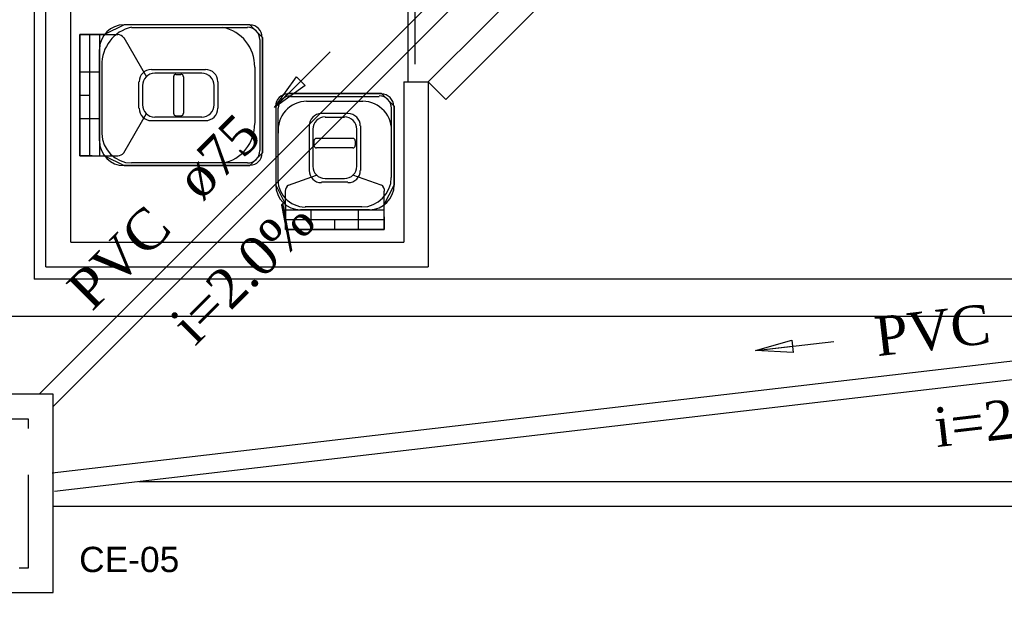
# Model space of a CAD drawing. Header units: millimetres. Extents: x 335 to 739279, y -1 to 84.
# Tile 39 of 244: x 364.62 to 369.92, y 5.02 to 8.25. Entities that reach past the tile are written whole.
import ezdxf

# ---------------------------------------------------------------- set-up
doc = ezdxf.new("R2010")
doc.units = ezdxf.units.MM
doc.header["$MEASUREMENT"] = 0
doc.linetypes.add('Dashed', pattern=[0.75, 0.5, -0.25])
for name, color, linetype, lineweight in [('Simbolos', 1, 'Continuous', 30), ('Simbolos_int', 1, 'Continuous', 30), ('TQ-Sentido tubo', 7, 'Continuous', 20), ('TQ-Seção tubo', 1, 'Continuous', 30), ('TQ-Textos tubo', 7, 'Continuous', 20)]:
    doc.layers.add(name, color=color, linetype=linetype, lineweight=lineweight)
doc.styles.add('Arial', font='arial.ttf')
doc.styles.add('TimesNewRoman', font='times.ttf')
doc.dimstyles.get("Standard").update_dxf_attribs({"dimtxt": 0.18, "dimasz": 0.18, "dimexe": 0.18, "dimexo": 0.0625, "dimgap": 0.09, "dimtad": 0, "dimtih": 1, "dimtoh": 1, "dimdec": 4, "dimzin": 0, "dimdsep": 46, "dimtxsty": 'Standard', "dimcen": 0.09, "dimadec": 0, "dimazin": 0, "dimtfac": 1, "dimtdec": 4, "dimtofl": 0, "dimtmove": 0, "dimatfit": 3, "dimfxl": 0, "dimtolj": 1, "dimtzin": 0, "dimarcsym": 0})

msp = doc.modelspace()

# ---------------------------------------------------------------- linework, layer by layer
at = {"color": 7}
for p, q in [((364.6998, 11.4529), (364.6998, 6.8549)), ((364.7638, 6.9219), (364.7638, 11.4319)), ((364.8978, 7.0539), (364.8978, 9.1109)), ((365.8618, 8.2239), (365.1848, 8.2239)), ((364.9468, 7.5199), (364.9468, 8.1729)), ((364.9468, 8.1729), (365.0788, 8.1729)), ((364.9468, 8.1729), (365.1058, 8.1729)), ((364.9468, 8.1729), (364.9468, 7.9709)), ((364.9988, 8.1729), (364.9988, 7.5199)), ((365.0528, 8.1729), (365.0528, 7.5199)), ((365.1058, 8.1729), (365.1508, 8.1729)), ((365.8488, 8.2089), (365.2248, 8.2089)), ((365.1838, 8.1559), (365.3048, 7.9449)), ((365.9148, 8.1449), (365.9148, 7.8449)), ((365.9288, 8.1569), (365.9288, 7.8449)), ((365.0528, 7.5989), (365.0528, 8.0919)), ((365.0658, 7.6399), (365.0658, 8.0039)), ((364.9468, 7.9709), (365.0528, 7.9709)), ((365.6228, 7.9819), (365.3318, 7.9819)), ((365.6028, 7.9649), (365.3498, 7.9649)), ((365.4638, 7.9569), (365.4908, 7.9569)), ((365.8888, 7.9969), (365.8888, 7.8449)), ((365.2648, 7.7749), (365.2648, 7.9179)), ((365.2848, 7.7939), (365.2848, 7.8969)), ((365.4508, 7.9449), (365.4508, 7.7479)), ((365.5038, 7.9449), (365.5038, 7.7479)), ((365.6678, 7.8969), (365.6678, 7.8449)), ((365.6898, 7.9179), (365.6898, 7.8449)), ((366.6898, 7.9169), (366.6898, 7.0539)), ((366.6898, 7.9169), (366.8218, 7.9169)), ((366.8218, 7.9169), (366.8218, 6.9219)), ((364.9468, 7.8449), (364.9988, 7.8449)), ((365.6678, 7.8449), (365.6678, 7.7939)), ((365.6898, 7.8449), (365.6898, 7.7749)), ((365.8888, 7.8449), (365.8888, 7.6949)), ((365.9148, 7.8449), (365.9148, 7.5469)), ((365.9288, 7.8449), (365.9288, 7.5349)), ((366.0658, 7.8539), (366.3198, 7.8539)), ((366.3198, 7.8539), (366.5698, 7.8539)), ((366.0808, 7.8389), (366.3198, 7.8389)), ((366.1668, 7.8129), (366.3198, 7.8129)), ((366.3198, 7.8389), (366.5578, 7.8389)), ((366.3198, 7.8129), (366.4698, 7.8129)), ((365.1838, 7.5359), (365.3048, 7.7469)), ((366.0008, 7.7859), (366.0008, 7.3619)), ((366.0128, 7.7749), (366.0128, 7.4029)), ((366.2468, 7.7479), (366.3198, 7.7479)), ((366.3198, 7.7479), (366.3898, 7.7479)), ((366.6228, 7.7749), (366.6228, 7.4029)), ((366.6378, 7.7859), (366.6378, 7.3619)), ((364.9468, 7.5199), (364.9468, 7.7199)), ((364.9468, 7.7199), (365.0528, 7.7199)), ((365.6228, 7.7069), (365.3318, 7.7069)), ((365.6028, 7.7269), (365.3498, 7.7269)), ((365.4638, 7.7339), (365.4908, 7.7339)), ((366.2668, 7.7279), (366.3198, 7.7279)), ((366.3198, 7.7279), (366.3708, 7.7279)), ((366.1808, 7.6799), (366.1808, 7.4409)), ((366.2008, 7.6619), (366.2008, 7.4629)), ((366.4358, 7.6619), (366.4358, 7.4629)), ((366.4578, 7.6799), (366.4578, 7.4409)), ((366.2078, 7.5749), (366.2078, 7.5999)), ((366.2198, 7.6149), (366.4158, 7.6149)), ((366.4308, 7.5749), (366.4308, 7.5999)), ((366.2198, 7.5639), (366.4158, 7.5639)), ((365.0128, 7.5199), (364.9468, 7.5199)), ((365.0128, 7.5199), (365.0788, 7.5199)), ((365.0788, 7.5199), (365.1508, 7.5199)), ((365.8488, 7.4809), (365.2248, 7.4809)), ((365.8618, 7.4669), (365.1848, 7.4669)), ((366.0688, 7.3609), (366.2198, 7.4149)), ((366.3898, 7.3769), (366.2468, 7.3769)), ((366.3708, 7.3959), (366.2668, 7.3959)), ((366.5688, 7.3609), (366.4158, 7.4149)), ((366.0528, 7.2819), (366.0528, 7.3289)), ((366.5848, 7.2579), (366.5848, 7.3289)), ((366.0528, 7.1229), (366.0528, 7.2819)), ((366.0528, 7.1229), (366.0528, 7.2579)), ((366.0528, 7.2289), (366.5848, 7.2289)), ((366.5058, 7.2289), (366.1338, 7.2289)), ((366.4638, 7.2439), (366.1598, 7.2439)), ((366.1918, 7.1229), (366.1918, 7.2289)), ((366.4458, 7.1229), (366.4458, 7.2289)), ((366.5848, 7.1899), (366.5848, 7.2579)), ((366.0528, 7.1769), (366.5848, 7.1769)), ((366.3198, 7.1229), (366.3198, 7.1769)), ((366.5848, 7.1899), (366.5848, 7.1229)), ((366.5848, 7.1229), (366.0528, 7.1229)), ((366.0528, 7.1229), (366.1918, 7.1229)), ((366.5848, 7.1229), (366.4458, 7.1229)), ((364.8978, 7.0539), (366.6898, 7.0539)), ((364.7638, 6.9219), (366.8218, 6.9219)), ((375.6018, 6.8549), (364.6998, 6.8549)), ((364.4578, 6.6559), (375.8028, 6.6559))]:
    msp.add_line(p, q, dxfattribs=at)
at = {"color": 7, "linetype": 'Dashed'}
for p, q in [((366.7128, 7.9169), (366.7128, 8.8449)), ((366.7508, 8.0129), (366.7508, 8.7499))]:
    msp.add_line(p, q, dxfattribs=at)
at = {"color": 7}
msp.add_lwpolyline([(366.8218, 7.9169), (367.4778, 8.5719), (367.5718, 8.4789), (366.9158, 7.8219), (366.8218, 7.9169)], close=True, dxfattribs=at)
for points in [[(364.9468, 7.5199), (365.0788, 7.5199), (365.1848, 7.4669), (365.1848, 7.4669), (365.8618, 7.4669), (365.9288, 7.5349), (365.9288, 7.5349), (365.9288, 8.1569), (365.8618, 8.2239), (365.8618, 8.2239), (365.1848, 8.2239), (365.0788, 8.1729), (365.0788, 8.1729), (364.9468, 8.1729), (364.9468, 7.5199)], [(366.5848, 7.1229), (366.5848, 7.2579), (366.6378, 7.3619), (366.6378, 7.3619), (366.6378, 7.7859), (366.5698, 7.8539), (366.5698, 7.8539), (366.0658, 7.8539), (366.0008, 7.7859), (366.0008, 7.7859), (366.0008, 7.3619), (366.0528, 7.2579), (366.0528, 7.2579), (366.0528, 7.1229), (366.5848, 7.1229)]]:
    msp.add_lwpolyline(points, dxfattribs=at)
for centre, radius, start, end in [((365.1848, 8.0919), 0.1327, 90, 180), ((365.8618, 8.1569), 0.0663, 0, 90), ((365.2698, 8.0119), 0.2046, 102.797, 181.709), ((365.1508, 8.1319), 0.0398, 35.317, 90), ((365.6758, 8.0019), 0.2118, 358.511, 79.327), ((365.8488, 8.1449), 0.0663, 0, 90), ((365.3318, 7.9179), 0.0663, 90, 180), ((365.3498, 7.8969), 0.0663, 90, 180), ((365.4638, 7.9449), 0.0133, 90, 180), ((365.4908, 7.9449), 0.0133, 0, 90), ((365.6028, 7.8969), 0.0663, 0, 90), ((365.6228, 7.9179), 0.0663, 0, 90), ((366.0658, 7.7859), 0.0663, 90, 180), ((366.5698, 7.7859), 0.0663, 0, 90), ((365.3498, 7.7939), 0.0663, 180, 270), ((365.6028, 7.7939), 0.0663, 270, 0), ((366.1708, 7.6559), 0.1575, 91.0389, 185.476), ((366.0808, 7.7749), 0.0663, 90, 180), ((366.4668, 7.6559), 0.1575, 354.524, 88.9611), ((366.5578, 7.7749), 0.0663, 0, 90), ((365.3318, 7.7749), 0.0663, 180, 270), ((365.4638, 7.7479), 0.0133, 180, 270), ((365.4908, 7.7479), 0.0133, 270, 0), ((365.6228, 7.7749), 0.0663, 270, 0), ((366.2468, 7.6799), 0.0663, 90, 180), ((366.3898, 7.6799), 0.0663, 0, 90), ((365.6758, 7.6879), 0.2118, 280.673, 1.4885), ((366.2668, 7.6619), 0.0663, 90, 180), ((366.3708, 7.6619), 0.0663, 0, 90), ((365.2248, 7.6399), 0.1592, 180, 270), ((365.1848, 7.5989), 0.1327, 180, 270), ((366.2198, 7.5999), 0.0133, 90, 180), ((366.4158, 7.5999), 0.0133, 0, 90), ((365.1508, 7.5589), 0.0398, 270, 324.683), ((365.8488, 7.5469), 0.0663, 270, 0), ((365.8618, 7.5349), 0.0663, 270, 0), ((366.2198, 7.5749), 0.0133, 180, 270), ((366.4158, 7.5749), 0.0133, 270, 0), ((366.2468, 7.4409), 0.0663, 180, 270), ((366.2668, 7.4629), 0.0663, 180, 270), ((366.3708, 7.4629), 0.0663, 270, 0), ((366.3898, 7.4409), 0.0663, 270, 0), ((366.1608, 7.3919), 0.1484, 175.8, 269.221), ((366.4638, 7.4029), 0.1592, 270, 0), ((366.1338, 7.3619), 0.1327, 180, 270), ((366.0918, 7.3289), 0.0398, 125.317, 180), ((366.5058, 7.3619), 0.1327, 270, 0), ((366.5468, 7.3289), 0.0398, 0, 54.683), ((368.1648, 26.4239), 21.7579, 244.305, 270)]:
    msp.add_arc(centre, radius, start, end, dxfattribs=at)
at = {"layer": 'Simbolos', "linetype": 'Continuous'}
msp.add_lwpolyline([(363.7363, 5.1682), (364.8033, 5.1682), (364.8033, 6.2352), (363.7363, 6.2352), (363.7363, 5.1682)], close=True, dxfattribs=at)
at = {"layer": 'Simbolos_int', "linetype": 'Dashed'}
msp.add_lwpolyline([(363.8693, 5.3012), (364.6693, 5.3012), (364.6693, 6.1012), (363.8693, 6.1012), (363.8693, 5.3012)], close=True, dxfattribs=at)
at = {"layer": 'TQ-Seção tubo'}
for p, q in [((366.9001, 8.4087), (364.7267, 6.2352)), ((366.9708, 8.3379), (364.8033, 6.1704)), ((375.5805, 7.0684), (364.7975, 5.8111)), ((375.5917, 6.969), (364.8091, 5.7118)), ((387.6355, 5.7648), (365.2637, 5.7648)), ((387.6355, 5.6315), (364.8033, 5.6315))]:
    msp.add_line(p, q, dxfattribs=at)

# ---------------------------------------------------------------- texts
at = {"layer": 'Simbolos', "insert": (364.9426, 5.2763), "char_height": 0.13619, "width": 1.203769, "attachment_point": 7, "line_spacing_factor": 0.798, "style": 'Arial'}
msp.add_mtext('CE-05', dxfattribs=at)
at = {"layer": 'TQ-Textos tubo', "char_height": 0.2118, "line_spacing_factor": 0.798, "style": 'TimesNewRoman'}
for s, insert, width, attachment_point, rotation in [('ø75', (365.6054, 7.2633), 0.896301, 7, 45.0001), ('PVC', (365.4554, 7.1133), 1.157359, 9, 45.0001), ('i=2.0%', (365.9004, 6.8183), 1.74329, 8, 45.0001), ('PVC', (369.8577, 6.5073), 1.157359, 9, 6.652), ('i=2.0%', (370.0237, 6.0003), 1.74329, 8, 6.652)]:
    msp.add_mtext(s, dxfattribs=dict(at, insert=insert, width=width, attachment_point=attachment_point, rotation=rotation))

# ---------------------------------------------------------------- leaders
at = {"layer": 'TQ-Sentido tubo'}
for points in [[(365.9944, 7.7801), (366.294, 8.0796)], [(368.5841, 6.4707), (369.0049, 6.5197)]]:
    msp.add_leader(points, dimstyle='Standard', override={"dimasz": 0.2, "dimldrblk": 'CLOSED'}, dxfattribs=at)

doc.saveas('drawing.dxf')
